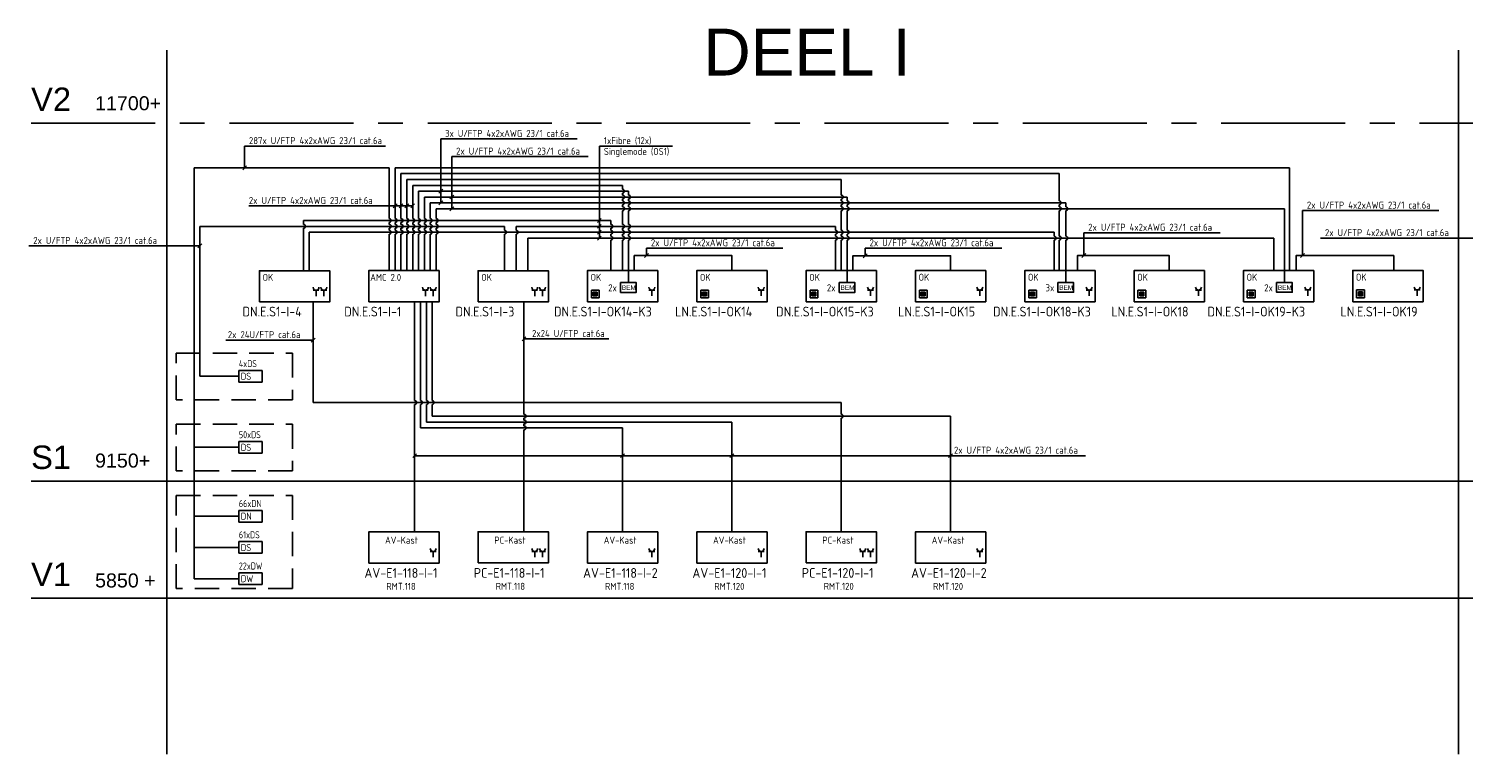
# Model space of a CAD drawing. Header units: millimetres. Extents: x 62 to 774, y 8 to 207.
# Tile 1 of 2: x 62 to 429, y 22 to 207. Entities that reach past the tile are written whole.
import ezdxf
from ezdxf.enums import TextEntityAlignment as Align

# ---------------------------------------------------------------- set-up
doc = ezdxf.new("R2010")
doc.units = ezdxf.units.MM
for name, pattern in [('Algcenv', [2, 1, 1]), ('BB1', [2, 1, 1]), ('BB2', [9.375, 6.25, -3.125]), ('CENTER', [50.8, 31.75, -6.35, 6.35, -6.35])]:
    doc.linetypes.add(name, pattern=pattern)
for name, color, linetype in [('AT$1A---_TEKST', 2, 'Continuous'), ('BLOKSCHEMA', 1, 'CENTER'), ('EB6441--_ATTRIB', 2, 'Continuous'), ('EB6445--_ATTRIB', 2, 'Continuous'), ('EB6448--_ATTRIB', 2, 'Continuous'), ('EL6102--_Algcenv', 1, 'Algcenv'), ('EL6441--_DATACOM', 3, 'Continuous'), ('EL644101_LEIDING1', 2, 'Continuous'), ('EL6445--_DATANET', 3, 'Continuous'), ('EL6446--_Datanet_kast', 3, 'Continuous'), ('EL6447--_ALGCENV', 1, 'Algcenv'), ('EL6447--_BB1', 3, 'BB1'), ('EL6448--_ALGCENV', 1, 'Algcenv'), ('EL6448--_BB2', 3, 'BB2'), ('ET$1D---_OPMERKING', 2, 'Continuous')]:
    doc.layers.add(name, color=color, linetype=linetype)
doc.styles.add('1_8', font='ISO.shx', dxfattribs={"height": 1.8})
doc.styles.add('BLADRAND', font='TXT', dxfattribs={"height": 3})
doc.styles.add('GBB_ISOP', font='b-gbp3.shx')
doc.styles.add('ISO18', font='ISO.SHX', dxfattribs={"width": 0.9, "height": 2})
doc.styles.add('NORATT', font='isocp.shx')

# ---------------------------------------------------------------- blocks, each defined once
blk = doc.blocks.new('ES020102')
at = {"color": 0}
blk.add_lwpolyline([(-4.5, -2), (4.5, -2), (4.5, 2), (-4.5, 2)], close=True, dxfattribs=at)
at = {"color": 0, "style": 'NORATT', "flags": 8}
blk.add_attdef('NUMMER', text='', height=1.8, dxfattribs=at).set_placement((0, 3.5), align=Align.MIDDLE)
for tag, p in [('CODE', (0, 3.5)), ('M_CODE', (0, 0))]:
    blk.add_attdef(tag, text='', height=1.8, dxfattribs=at).set_placement(p, align=Align.MIDDLE_CENTER)
at = {"color": 0, "style": 'NORATT'}
for tag, flags, p in [('PANEEL', 9, (0, 3)), ('GRP', 8, (0, -5)), ('RUIMTE', 9, (0, -7.5))]:
    blk.add_attdef(tag, text='', height=1.8, dxfattribs=dict(at, flags=flags)).set_placement(p, align=Align.MIDDLE_LEFT)
blk = doc.blocks.new('EA610219')
at = {"color": 1}
blk.add_line((-0.5, -0.5), (0.5, 0.5), dxfattribs=at)
at = {"style": '1_8', "flags": 8}
blk.add_attdef('M_CODE', text='', height=1.8, dxfattribs=at).set_placement((0, 0), align=Align.MIDDLE_CENTER)
blk = doc.blocks.new('EA644501')
for p, q in [((-1.5, 6), (-1.5, 0)), ((1.5, 6), (-1.5, 6)), ((1.5, 0), (1.5, 6)), ((-1.5, 0), (1.5, 0))]:
    blk.add_line(p, q)
at = {"color": 2}
blk.add_line((0, 0), (0, -3), dxfattribs=at)
at = {"style": '1_8', "flags": 9}
blk.add_attdef('NUMMER', text='', height=1.8, rotation=90, dxfattribs=at).set_placement((-3.5, 8), align=Align.BOTTOM_LEFT)
at = {"style": '1_8'}
for tag, flags, p in [('NUMMERBP', 9, (1.5, 8)), ('NUMMERAP', 9, (-1.5, 8)), ('NUMMERA', 8, (-1.5, 8)), ('NUMMERB', 8, (1.5, 8))]:
    blk.add_attdef(tag, text='', height=1.8, rotation=90, dxfattribs=dict(at, flags=flags)).set_placement(p, align=Align.MIDDLE_CENTER)
at = {"style": '1_8', "flags": 9}
for tag, p in [('TYPE', (0, 4)), ('FABR', (0, 3)), ('PCODE', (0, 0)), ('PDATE', (0, 2)), ('PVERS', (0, 1))]:
    blk.add_attdef(tag, text='', height=1.8, dxfattribs=at).set_placement(p, align=Align.MIDDLE_CENTER)
at = {"style": '1_8', "flags": 8}
blk.add_attdef('CODE', text='', height=1.8, rotation=90, dxfattribs=at).set_placement((0, 0.5), align=Align.MIDDLE_LEFT)
at = {"style": '1_8', "flags": 9}
for tag in ['VERD', 'PATCHSTR', 'PANEEL']:
    blk.add_attdef(tag, text='', height=1.8, dxfattribs=at).set_placement((2, 0), align=Align.BOTTOM_LEFT)

msp = doc.modelspace()

# ---------------------------------------------------------------- linework, layer by layer
at = {"color": 1}
for points in [[(213.37, 142.42), (217.37, 142.42), (217.37, 139.92), (213.37, 139.92)], [(269.37, 142.42), (273.37, 142.42), (273.37, 139.92), (269.37, 139.92)], [(325.37, 142.44), (329.37, 142.44), (329.37, 139.94), (325.37, 139.94)], [(381.37, 142.44), (385.37, 142.44), (385.37, 139.94), (381.37, 139.94)]]:
    msp.add_lwpolyline(points, close=True, dxfattribs=at)
at = {"layer": 'BLOKSCHEMA', "color": 2, "linetype": 'Continuous'}
for p, q in [((97.16, 21.57), (97.16, 201.95)), ((427.98, 21.57), (427.98, 201.95)), ((104.13, 66.57), (104.13, 171.85))]:
    msp.add_line(p, q, dxfattribs=at)
at = {"layer": 'BLOKSCHEMA', "linetype": 'CENTER'}
for p, q in [((62.38, 183.28), (427.98, 183.28)), ((427.98, 183.28), (773.81, 183.28))]:
    msp.add_line(p, q, dxfattribs=at)
at = {"layer": 'BLOKSCHEMA', "linetype": 'Continuous'}
for p, q in [((62.38, 91.57), (427.98, 91.57)), ((427.98, 91.57), (773.81, 91.57)), ((62.38, 61.57), (427.98, 61.57)), ((427.98, 61.57), (773.81, 61.57))]:
    msp.add_line(p, q, dxfattribs=at)
at = {"layer": 'EL6102--_Algcenv'}
for points in [[(105.63, 151.82), (61.77, 151.82)], [(436.45, 153.82), (392.6, 153.82)], [(210.32, 127.99), (188.62, 127.99)]]:
    msp.add_lwpolyline(points, dxfattribs=at)
at = {"layer": 'EL6441--_DATACOM', "color": 1, "linetype": 'BB2'}
for points in [[(99.52, 124.33), (129.33, 124.33), (129.33, 112.38), (99.52, 112.38)], [(99.52, 106.12), (129.33, 106.12), (129.33, 94.17), (99.52, 94.17)], [(99.52, 87.92), (129.33, 87.92), (129.33, 64.01), (99.52, 64.01)]]:
    msp.add_lwpolyline(points, close=True, dxfattribs=at)
at = {"layer": 'EL644101_LEIDING1'}
for p, q in [((104.13, 171.85), (154.12, 171.85)), ((154.12, 158.83), (154.12, 171.85)), ((155.62, 158.83), (155.62, 171.85)), ((155.62, 171.85), (384.71, 171.85)), ((325.71, 170.37), (157.12, 170.37)), ((157.12, 158.83), (157.12, 170.35)), ((325.71, 163.35), (325.71, 170.37)), ((384.71, 145.51), (384.71, 171.85)), ((158.62, 158.83), (158.62, 168.84)), ((158.62, 168.84), (269.87, 168.84)), ((160.12, 158.83), (160.12, 167.34)), ((160.12, 167.34), (213.87, 167.34)), ((215.37, 165.84), (161.62, 165.84)), ((161.62, 158.83), (161.62, 165.84)), ((213.87, 166.34), (213.87, 167.34)), ((213.87, 164.86), (213.87, 165.34)), ((215.37, 164.86), (215.37, 165.84)), ((269.87, 164.84), (269.87, 168.84)), ((163.12, 164.34), (271.37, 164.34)), ((163.12, 158.83), (163.12, 164.34)), ((327.37, 162.85), (164.62, 162.85)), ((164.62, 158.83), (164.62, 162.85)), ((213.87, 163.36), (213.87, 163.86)), ((213.87, 163.36), (213.87, 163.86)), ((213.87, 161.85), (213.87, 162.36)), ((213.87, 161.85), (213.87, 162.36)), ((215.37, 163.36), (215.37, 163.86)), ((215.37, 163.36), (215.37, 163.86)), ((215.37, 161.85), (215.37, 162.36)), ((215.37, 161.85), (215.37, 162.36)), ((269.87, 163.35), (269.87, 163.84)), ((269.87, 161.85), (269.87, 162.35)), ((271.37, 163.35), (271.37, 164.34)), ((271.37, 161.85), (271.37, 162.35)), ((325.71, 161.85), (325.71, 162.35)), ((325.71, 161.85), (325.71, 162.35)), ((327.37, 162.85), (327.37, 161.84)), ((132.12, 157.33), (132.12, 158.33)), ((132.12, 158.33), (210.87, 158.33)), ((166.12, 158.83), (166.12, 161.35)), ((166.12, 161.35), (383.37, 161.35)), ((210.87, 157.33), (210.87, 158.33)), ((213.87, 157.33), (213.87, 160.85)), ((215.37, 157.33), (215.37, 160.85)), ((269.87, 155.83), (269.87, 160.85)), ((271.37, 155.83), (271.37, 160.85)), ((325.71, 154.33), (325.71, 160.85)), ((327.37, 160.84), (327.37, 154.33)), ((383.37, 142.42), (383.37, 161.35)), ((105.63, 156.83), (183.62, 156.83)), ((105.63, 118.43), (105.63, 156.83)), ((132.12, 145.47), (132.12, 156.33)), ((133.62, 155.33), (324.37, 155.33)), ((133.62, 145.47), (133.62, 155.33)), ((154.12, 157.33), (154.12, 157.83)), ((154.12, 155.83), (154.12, 156.33)), ((154.12, 145.49), (154.12, 154.83)), ((155.62, 157.33), (155.62, 157.83)), ((155.62, 155.83), (155.62, 156.33)), ((155.62, 145.49), (155.62, 154.83)), ((157.12, 157.33), (157.12, 157.83)), ((157.12, 155.83), (157.12, 156.33)), ((157.12, 145.49), (157.12, 154.83)), ((158.62, 157.33), (158.62, 157.83)), ((158.62, 155.83), (158.62, 156.33)), ((158.62, 145.49), (158.62, 154.83)), ((160.12, 157.33), (160.12, 157.83)), ((160.12, 155.83), (160.12, 156.33)), ((160.12, 145.49), (160.12, 154.83)), ((161.62, 157.33), (161.62, 157.83)), ((161.62, 155.83), (161.62, 156.33)), ((161.62, 145.49), (161.62, 154.83)), ((163.12, 157.33), (163.12, 157.83)), ((163.12, 157.33), (163.12, 157.83)), ((163.12, 155.83), (163.12, 156.33)), ((163.12, 155.83), (163.12, 156.33)), ((163.12, 145.49), (163.12, 154.83)), ((164.62, 157.33), (164.62, 157.83)), ((164.62, 155.83), (164.62, 156.33)), ((164.62, 145.49), (164.62, 154.83)), ((166.12, 157.33), (166.12, 157.83)), ((166.12, 155.83), (166.12, 156.33)), ((166.12, 145.49), (166.12, 154.83)), ((183.62, 155.83), (183.62, 156.83)), ((183.62, 145.47), (183.62, 154.83)), ((186.62, 155.83), (186.62, 156.83)), ((186.62, 156.83), (268.37, 156.83)), ((186.62, 145.47), (186.62, 154.83)), ((210.87, 155.83), (210.87, 156.33)), ((210.87, 155.83), (210.87, 156.33)), ((210.87, 154.33), (210.87, 154.83)), ((210.87, 154.33), (210.87, 154.83)), ((213.87, 155.83), (213.87, 156.33)), ((213.87, 154.33), (213.87, 154.83)), ((215.37, 155.83), (215.37, 156.33)), ((215.37, 154.33), (215.37, 154.83)), ((268.37, 156.83), (268.37, 155.83)), ((268.37, 154.83), (268.37, 154.33)), ((268.37, 154.83), (268.37, 154.33)), ((269.87, 154.33), (269.87, 154.83)), ((271.37, 154.33), (271.37, 154.83)), ((324.37, 155.33), (324.37, 154.33)), ((189.62, 145.47), (189.62, 153.83)), ((189.62, 153.83), (380.7, 153.83)), ((210.87, 145.49), (210.87, 153.33)), ((213.87, 145.49), (213.87, 153.33)), ((215.37, 142.42), (215.37, 153.33)), ((268.37, 153.33), (268.37, 145.49)), ((269.87, 145.49), (269.87, 153.33)), ((271.37, 142.42), (271.37, 153.33)), ((324.37, 153.33), (324.37, 145.51)), ((325.71, 145.51), (325.71, 153.33)), ((327.37, 142.42), (327.37, 153.33)), ((380.7, 145.51), (380.7, 153.83)), ((134.62, 137.47), (134.62, 111.69)), ((160.62, 137.49), (160.62, 112.19)), ((162.12, 137.49), (162.12, 112.19)), ((163.62, 137.49), (163.62, 112.19)), ((165.12, 137.49), (165.12, 112.19)), ((188.62, 137.47), (188.62, 108.7)), ((105.63, 118.43), (112.6, 118.43)), ((134.62, 111.69), (269.87, 111.69)), ((160.62, 111.19), (160.62, 78.57)), ((162.12, 111.19), (162.12, 105.19)), ((163.62, 111.19), (163.62, 106.7)), ((165.12, 111.19), (165.12, 108.2)), ((269.87, 111.69), (269.87, 108.7)), ((163.62, 106.7), (241.87, 106.7)), ((165.12, 108.2), (297.87, 108.2)), ((188.62, 107.7), (188.62, 107.2)), ((241.87, 106.7), (241.87, 78.57)), ((269.87, 107.7), (269.87, 78.59)), ((297.87, 108.2), (297.87, 78.57)), ((162.12, 105.19), (213.87, 105.19)), ((188.62, 106.2), (188.62, 105.69)), ((188.62, 104.69), (188.62, 78.59)), ((213.87, 105.19), (213.87, 78.57)), ((104.13, 100.22), (112.6, 100.22)), ((104.13, 82.57), (112.6, 82.57)), ((104.13, 74.57), (112.6, 74.57)), ((104.13, 66.57), (112.6, 66.57))]:
    msp.add_line(p, q, dxfattribs=at)
for points in [[(216.87, 145.49), (216.87, 149.33), (241.87, 149.33), (241.87, 145.49)], [(272.87, 145.49), (272.87, 149.29), (297.87, 149.29), (297.87, 145.51)], [(330.37, 145.51), (330.37, 149.34), (353.87, 149.34), (353.87, 145.51)], [(386.37, 145.51), (386.37, 149.36), (411.37, 149.36), (411.37, 145.53)]]:
    msp.add_lwpolyline(points, dxfattribs=at)
for centre in [(213.87, 165.84), (213.87, 164.36), (213.87, 162.86), (213.87, 161.35), (215.37, 164.36), (215.37, 162.86), (215.37, 161.35), (269.87, 164.34), (269.87, 162.85), (269.87, 161.35), (271.37, 162.85), (271.37, 161.35), (325.71, 162.85), (325.71, 161.35), (327.37, 161.34), (154.12, 158.33), (155.62, 158.33), (157.12, 158.33), (158.62, 158.33), (160.12, 158.33), (161.62, 158.33), (163.12, 158.33), (164.62, 158.33), (166.12, 158.33), (132.12, 156.83), (154.12, 156.83), (154.12, 155.33), (155.62, 156.83), (155.62, 155.33), (157.12, 156.83), (157.12, 155.33), (158.62, 156.83), (158.62, 155.33), (160.12, 156.83), (160.12, 155.33), (161.62, 156.83), (161.62, 155.33), (163.12, 156.83), (163.12, 155.33), (164.62, 156.83), (164.62, 155.33), (166.12, 156.83), (166.12, 155.33), (183.62, 155.33), (186.62, 155.33), (210.87, 156.83), (210.87, 155.33), (210.87, 153.83), (213.87, 156.83), (213.87, 155.33), (213.87, 153.83), (215.37, 156.83), (215.37, 155.33), (215.37, 153.83), (268.37, 155.33), (268.37, 153.83), (269.87, 155.33), (269.87, 153.83), (271.37, 155.33), (271.37, 153.83), (324.37, 153.83), (325.71, 153.83), (327.37, 153.83), (160.62, 111.69), (162.12, 111.69), (163.62, 111.69), (165.12, 111.69), (188.62, 108.2), (188.62, 106.7), (269.87, 108.2), (188.62, 105.19)]:
    msp.add_arc(centre, 0.5, 270, 90, dxfattribs=at)
at = {"layer": 'EL6446--_Datanet_kast', "color": 2}
for p, q in [((134.62, 140.46), (136.12, 140.46)), ((135.37, 138.96), (135.37, 140.46)), ((136.62, 140.46), (138.12, 140.46)), ((137.37, 138.96), (137.37, 140.46)), ((162.62, 140.47), (164.12, 140.47)), ((163.37, 138.97), (163.37, 140.47)), ((164.62, 140.47), (166.12, 140.47)), ((165.37, 138.97), (165.37, 140.47)), ((190.62, 140.46), (192.12, 140.46)), ((191.37, 138.96), (191.37, 140.46)), ((192.62, 140.46), (194.12, 140.46)), ((193.37, 138.96), (193.37, 140.46)), ((205.87, 140.49), (207.87, 140.49)), ((205.87, 138.49), (205.87, 140.49)), ((206.37, 139.99), (207.37, 139.99)), ((206.37, 138.99), (206.37, 139.99)), ((207.37, 139.79), (206.37, 139.79)), ((207.37, 139.99), (207.37, 138.99)), ((207.87, 140.49), (207.87, 138.49)), ((220.62, 140.49), (222.12, 140.49)), ((221.37, 138.99), (221.37, 140.49)), ((233.87, 140.49), (235.87, 140.49)), ((233.87, 138.49), (233.87, 140.49)), ((234.37, 139.99), (235.37, 139.99)), ((234.37, 138.99), (234.37, 139.99)), ((235.37, 139.79), (234.37, 139.79)), ((235.37, 139.99), (235.37, 138.99)), ((235.87, 140.49), (235.87, 138.49)), ((248.62, 140.49), (250.12, 140.49)), ((249.37, 138.99), (249.37, 140.49)), ((261.87, 140.49), (263.87, 140.49)), ((261.87, 138.49), (261.87, 140.49)), ((262.37, 139.99), (263.37, 139.99)), ((262.37, 138.99), (262.37, 139.99)), ((263.37, 139.79), (262.37, 139.79)), ((263.37, 139.99), (263.37, 138.99)), ((263.87, 140.49), (263.87, 138.49)), ((276.62, 140.51), (278.12, 140.51)), ((277.37, 139.01), (277.37, 140.51)), ((289.87, 140.51), (291.87, 140.51)), ((289.87, 138.51), (289.87, 140.51)), ((290.37, 140.01), (291.37, 140.01)), ((290.37, 139.01), (290.37, 140.01)), ((291.37, 139.81), (290.37, 139.81)), ((291.37, 140.01), (291.37, 139.01)), ((291.87, 140.51), (291.87, 138.51)), ((304.62, 140.51), (306.12, 140.51)), ((305.37, 139.01), (305.37, 140.51)), ((317.87, 140.51), (319.87, 140.51)), ((317.87, 138.51), (317.87, 140.51)), ((318.37, 140.01), (319.37, 140.01)), ((318.37, 139.01), (318.37, 140.01)), ((319.37, 139.81), (318.37, 139.81)), ((319.37, 140.01), (319.37, 139.01)), ((319.87, 140.51), (319.87, 138.51)), ((332.62, 140.51), (334.12, 140.51)), ((333.37, 139.01), (333.37, 140.51)), ((345.87, 140.51), (347.87, 140.51)), ((345.87, 138.51), (345.87, 140.51)), ((346.37, 140.01), (347.37, 140.01)), ((346.37, 139.01), (346.37, 140.01)), ((347.37, 139.81), (346.37, 139.81)), ((347.37, 140.01), (347.37, 139.01)), ((347.87, 140.51), (347.87, 138.51)), ((360.62, 140.51), (362.12, 140.51)), ((361.37, 139.01), (361.37, 140.51)), ((373.87, 140.51), (375.87, 140.51)), ((373.87, 138.51), (373.87, 140.51)), ((374.37, 140.01), (375.37, 140.01)), ((374.37, 139.01), (374.37, 140.01)), ((375.37, 139.81), (374.37, 139.81)), ((375.37, 140.01), (375.37, 139.01)), ((375.87, 140.51), (375.87, 138.51)), ((388.62, 140.53), (390.12, 140.53)), ((389.37, 139.03), (389.37, 140.53)), ((401.87, 140.53), (403.87, 140.53)), ((401.87, 138.53), (401.87, 140.53)), ((402.37, 140.03), (403.37, 140.03)), ((402.37, 139.03), (402.37, 140.03)), ((403.37, 139.83), (402.37, 139.83)), ((403.37, 139.63), (402.37, 139.63)), ((403.37, 140.03), (403.37, 139.03)), ((403.87, 140.53), (403.87, 138.53)), ((416.62, 140.53), (418.12, 140.53)), ((417.37, 139.03), (417.37, 140.53)), ((207.87, 138.49), (205.87, 138.49)), ((207.37, 139.59), (206.37, 139.59)), ((207.37, 139.39), (206.37, 139.39)), ((207.37, 139.19), (206.37, 139.19)), ((207.37, 138.99), (206.37, 138.99)), ((235.87, 138.49), (233.87, 138.49)), ((235.37, 139.59), (234.37, 139.59)), ((235.37, 139.39), (234.37, 139.39)), ((235.37, 139.19), (234.37, 139.19)), ((235.37, 138.99), (234.37, 138.99)), ((263.87, 138.49), (261.87, 138.49)), ((263.37, 139.59), (262.37, 139.59)), ((263.37, 139.39), (262.37, 139.39)), ((263.37, 139.19), (262.37, 139.19)), ((263.37, 138.99), (262.37, 138.99)), ((291.87, 138.51), (289.87, 138.51)), ((291.37, 139.61), (290.37, 139.61)), ((291.37, 139.41), (290.37, 139.41)), ((291.37, 139.21), (290.37, 139.21)), ((291.37, 139.01), (290.37, 139.01)), ((319.87, 138.51), (317.87, 138.51)), ((319.37, 139.61), (318.37, 139.61)), ((319.37, 139.41), (318.37, 139.41)), ((319.37, 139.21), (318.37, 139.21)), ((319.37, 139.01), (318.37, 139.01)), ((347.87, 138.51), (345.87, 138.51)), ((347.37, 139.61), (346.37, 139.61)), ((347.37, 139.41), (346.37, 139.41)), ((347.37, 139.21), (346.37, 139.21)), ((347.37, 139.01), (346.37, 139.01)), ((375.87, 138.51), (373.87, 138.51)), ((375.37, 139.61), (374.37, 139.61)), ((375.37, 139.41), (374.37, 139.41)), ((375.37, 139.21), (374.37, 139.21)), ((375.37, 139.01), (374.37, 139.01)), ((403.87, 138.53), (401.87, 138.53)), ((403.37, 139.43), (402.37, 139.43)), ((403.37, 139.23), (402.37, 139.23)), ((403.37, 139.03), (402.37, 139.03)), ((164.62, 73.57), (166.12, 73.57)), ((165.37, 72.07), (165.37, 73.57)), ((190.62, 73.57), (192.12, 73.57)), ((191.37, 72.07), (191.37, 73.57)), ((192.62, 73.57), (194.12, 73.57)), ((193.37, 72.07), (193.37, 73.57)), ((220.62, 73.57), (222.12, 73.57)), ((221.37, 72.07), (221.37, 73.57)), ((248.62, 73.57), (250.12, 73.57)), ((249.37, 72.07), (249.37, 73.57)), ((274.62, 73.57), (276.12, 73.57)), ((275.37, 72.07), (275.37, 73.57)), ((276.62, 73.57), (278.12, 73.57)), ((277.37, 72.07), (277.37, 73.57)), ((304.62, 73.57), (306.12, 73.57)), ((305.37, 72.07), (305.37, 73.57))]:
    msp.add_line(p, q, dxfattribs=at)
for centre in [(135.37, 141.21), (137.37, 141.21), (163.37, 141.22), (165.37, 141.22), (191.37, 141.21), (193.37, 141.21), (221.37, 141.24), (249.37, 141.24), (277.37, 141.26), (305.37, 141.26), (333.37, 141.26), (361.37, 141.26), (389.37, 141.28), (417.37, 141.28), (165.37, 74.32), (191.37, 74.32), (193.37, 74.32), (221.37, 74.32), (249.37, 74.32), (275.37, 74.32), (277.37, 74.32), (305.37, 74.32)]:
    msp.add_arc(centre, 0.75, 180, 0, dxfattribs=at)
at = {"layer": 'EL6447--_ALGCENV'}
for p, q in [((117.08, 171.85), (117.08, 177.4)), ((117.08, 177.4), (153.12, 177.4)), ((167.31, 179.24), (202.23, 179.24)), ((170.14, 174.7), (205.06, 174.7)), ((160.12, 162.07), (118.16, 162.07)), ((388.02, 149.36), (388.02, 160.88)), ((388.02, 160.88), (422.95, 160.88)), ((332.02, 149.34), (332.02, 155.2)), ((332.02, 155.2), (366.95, 155.2)), ((220.02, 149.33), (220.02, 151.24)), ((220.02, 151.24), (254.95, 151.24)), ((276.02, 149.29), (276.02, 151.24)), ((276.02, 151.24), (311.03, 151.24)), ((134.62, 127.69), (112.27, 127.69)), ((160.62, 98.08), (332.39, 98.08))]:
    msp.add_line(p, q, dxfattribs=at)
at = {"layer": 'EL6448--_ALGCENV'}
for p, q in [((167.31, 179.24), (167.31, 162.85)), ((207.92, 177.4), (207.92, 153.83)), ((170.14, 174.7), (170.14, 161.35))]:
    msp.add_line(p, q, dxfattribs=at)
at = {"layer": 'EL6448--_BB2', "color": 1, "linetype": 'Continuous'}
msp.add_line((207.92, 177.4), (226.65, 177.4), dxfattribs=at)

# ---------------------------------------------------------------- block references
at = {"layer": 'EL6102--_Algcenv', "rotation": 180}
for p in [(117.08, 171.85), (155.62, 162.07), (157.12, 162.07), (158.62, 162.07), (160.12, 162.07), (105.63, 151.82), (220.02, 149.34), (276.02, 149.31), (332.02, 149.36), (388.02, 149.36), (134.62, 127.69), (188.62, 127.99), (160.62, 98.08), (213.87, 98.08), (241.87, 98.08), (297.87, 98.08)]:
    msp.add_blockref('EA610219', p, dxfattribs=at)
at = {"layer": 'EL6441--_DATACOM'}
ref = msp.add_blockref('ES020102', (129.87, 141.47), dxfattribs=dict(at, xscale=2, yscale=2, zscale=2))
ref.add_attrib('CODE', 'DN.E.S1-I-4', (116.54, 133.74), dxfattribs={"layer": 'EB6441--_ATTRIB', "color": 2, "height": 2.5, "style": 'NORATT', "flags": 8})
ref.add_attrib('RUIMTE', 'OK', dxfattribs={"layer": 'EB6441--_ATTRIB', "color": 2, "height": 1.8, "style": 'NORATT', "flags": 8}).set_placement((121.68, 143.76), align=Align.MIDDLE_LEFT)
ref = msp.add_blockref('ES020102', (157.87, 141.49), dxfattribs=dict(at, xscale=2, yscale=2, zscale=2))
ref.add_attrib('CODE', 'DN.E.S1-I-1', (142.59, 133.74), dxfattribs={"layer": 'EB6441--_ATTRIB', "color": 2, "height": 2.5, "style": 'NORATT', "flags": 8})
ref.add_attrib('RUIMTE', 'AMC 2.0', dxfattribs={"layer": 'EB6441--_ATTRIB', "height": 1.8, "style": 'NORATT', "flags": 8}).set_placement((149.24, 143.76), align=Align.MIDDLE_LEFT)
ref = msp.add_blockref('ES020102', (185.87, 141.47), dxfattribs=dict(at, xscale=2, yscale=2, zscale=2))
ref.add_attrib('CODE', 'DN.E.S1-I-3', (171.09, 133.74), dxfattribs={"layer": 'EB6441--_ATTRIB', "color": 2, "height": 2.5, "style": 'NORATT', "flags": 8})
ref.add_attrib('RUIMTE', 'OK', dxfattribs={"layer": 'EB6441--_ATTRIB', "color": 2, "height": 1.8, "style": 'NORATT', "flags": 8}).set_placement((177.68, 143.76), align=Align.MIDDLE_LEFT)
ref = msp.add_blockref('ES020102', (213.87, 141.49), dxfattribs=dict(at, xscale=2, yscale=2, zscale=2))
ref.add_attrib('CODE', 'DN.E.S1-I-OK14-K3', (196.3, 133.74), dxfattribs={"layer": 'EB6441--_ATTRIB', "color": 2, "height": 2.5, "style": 'NORATT', "flags": 8})
ref.add_attrib('RUIMTE', 'OK', dxfattribs={"layer": 'EB6441--_ATTRIB', "color": 2, "height": 1.8, "style": 'NORATT', "flags": 8}).set_placement((205.68, 143.77), align=Align.MIDDLE_LEFT)
ref = msp.add_blockref('ES020102', (241.87, 141.49), dxfattribs=dict(at, xscale=2, yscale=2, zscale=2))
ref.add_attrib('CODE', 'LN.E.S1-I-OK14', (227.32, 133.74), dxfattribs={"layer": 'EB6441--_ATTRIB', "color": 2, "height": 2.5, "style": 'NORATT', "flags": 8})
ref.add_attrib('RUIMTE', 'OK', dxfattribs={"layer": 'EB6441--_ATTRIB', "color": 2, "height": 1.8, "style": 'NORATT', "flags": 8}).set_placement((233.68, 143.77), align=Align.MIDDLE_LEFT)
ref = msp.add_blockref('ES020102', (269.87, 141.49), dxfattribs=dict(at, xscale=2, yscale=2, zscale=2))
ref.add_attrib('CODE', 'DN.E.S1-I-OK15-K3', (253.19, 133.74), dxfattribs={"layer": 'EB6441--_ATTRIB', "color": 2, "height": 2.5, "style": 'NORATT', "flags": 8})
ref.add_attrib('RUIMTE', 'OK', dxfattribs={"layer": 'EB6441--_ATTRIB', "color": 2, "height": 1.8, "style": 'NORATT', "flags": 8}).set_placement((261.68, 143.77), align=Align.MIDDLE_LEFT)
ref = msp.add_blockref('ES020102', (297.87, 141.51), dxfattribs=dict(at, xscale=2, yscale=2, zscale=2))
ref.add_attrib('CODE', 'LN.E.S1-I-OK15', (284.44, 133.74), dxfattribs={"layer": 'EB6441--_ATTRIB', "color": 2, "height": 2.5, "style": 'NORATT', "flags": 8})
ref.add_attrib('RUIMTE', 'OK', dxfattribs={"layer": 'EB6441--_ATTRIB', "color": 2, "height": 1.8, "style": 'NORATT', "flags": 8}).set_placement((289.68, 143.79), align=Align.MIDDLE_LEFT)
ref = msp.add_blockref('ES020102', (325.87, 141.51), dxfattribs=dict(at, xscale=2, yscale=2, zscale=2))
ref.add_attrib('CODE', 'DN.E.S1-I-OK18-K3', (308.74, 133.74), dxfattribs={"layer": 'EB6441--_ATTRIB', "color": 2, "height": 2.5, "style": 'NORATT', "flags": 8})
ref.add_attrib('RUIMTE', 'OK', dxfattribs={"layer": 'EB6441--_ATTRIB', "color": 2, "height": 1.8, "style": 'NORATT', "flags": 8}).set_placement((317.68, 143.79), align=Align.MIDDLE_LEFT)
ref = msp.add_blockref('ES020102', (353.87, 141.51), dxfattribs=dict(at, xscale=2, yscale=2, zscale=2))
ref.add_attrib('CODE', 'LN.E.S1-I-OK18', (339.04, 133.74), dxfattribs={"layer": 'EB6441--_ATTRIB', "color": 2, "height": 2.5, "style": 'NORATT', "flags": 8})
ref.add_attrib('RUIMTE', 'OK', dxfattribs={"layer": 'EB6441--_ATTRIB', "color": 2, "height": 1.8, "style": 'NORATT', "flags": 8}).set_placement((345.68, 143.79), align=Align.MIDDLE_LEFT)
ref = msp.add_blockref('ES020102', (381.87, 141.51), dxfattribs=dict(at, xscale=2, yscale=2, zscale=2))
ref.add_attrib('CODE', 'DN.E.S1-I-OK19-K3', (363.66, 133.74), dxfattribs={"layer": 'EB6441--_ATTRIB', "color": 2, "height": 2.5, "style": 'NORATT', "flags": 8})
ref.add_attrib('RUIMTE', 'OK', dxfattribs={"layer": 'EB6441--_ATTRIB', "color": 2, "height": 1.8, "style": 'NORATT', "flags": 8}).set_placement((373.68, 143.79), align=Align.MIDDLE_LEFT)
ref = msp.add_blockref('ES020102', (409.87, 141.53), dxfattribs=dict(at, xscale=2, yscale=2, zscale=2))
ref.add_attrib('CODE', 'LN.E.S1-I-OK19', (397.74, 133.74), dxfattribs={"layer": 'EB6441--_ATTRIB', "color": 2, "height": 2.5, "style": 'NORATT', "flags": 8})
ref.add_attrib('RUIMTE', 'OK', dxfattribs={"layer": 'EB6441--_ATTRIB', "color": 2, "height": 1.8, "style": 'NORATT', "flags": 8}).set_placement((401.68, 143.81), align=Align.MIDDLE_LEFT)
ref = msp.add_blockref('ES020102', (157.87, 74.57), dxfattribs=dict(at, xscale=2, yscale=2, zscale=2))
ref.add_attrib('CODE', 'AV-E1-118-I-1', (147.77, 66.78), dxfattribs={"layer": 'EB6441--_ATTRIB', "color": 2, "height": 2.5, "style": 'NORATT', "flags": 8})
ref.add_attrib('PANEEL', 'AV-Kast', dxfattribs={"layer": 'EB6441--_ATTRIB', "color": 1, "height": 1.8, "style": 'NORATT', "flags": 8}).set_placement((153.04, 76.43), align=Align.MIDDLE_LEFT)
ref.add_attrib('RUIMTE', 'RMT.118', dxfattribs={"layer": 'EB6441--_ATTRIB', "color": 1, "height": 1.8, "style": 'NORATT', "flags": 8}).set_placement((153.39, 64.6), align=Align.MIDDLE_LEFT)
ref = msp.add_blockref('ES020102', (185.87, 74.59), dxfattribs=dict(at, xscale=2, yscale=2, zscale=2))
ref.add_attrib('CODE', 'PC-E1-118-I-1', (175.77, 66.8), dxfattribs={"layer": 'EB6441--_ATTRIB', "color": 2, "height": 2.5, "style": 'NORATT', "flags": 8})
ref.add_attrib('PANEEL', 'PC-Kast', dxfattribs={"layer": 'EB6441--_ATTRIB', "color": 1, "height": 1.8, "style": 'NORATT', "flags": 8}).set_placement((181.04, 76.44), align=Align.MIDDLE_LEFT)
ref.add_attrib('RUIMTE', 'RMT.118', dxfattribs={"layer": 'EB6441--_ATTRIB', "color": 1, "height": 1.8, "style": 'NORATT', "flags": 8}).set_placement((181.39, 64.61), align=Align.MIDDLE_LEFT)
ref = msp.add_blockref('ES020102', (213.87, 74.57), dxfattribs=dict(at, xscale=2, yscale=2, zscale=2))
ref.add_attrib('CODE', 'AV-E1-118-I-2', (203.77, 66.78), dxfattribs={"layer": 'EB6441--_ATTRIB', "color": 2, "height": 2.5, "style": 'NORATT', "flags": 8})
ref.add_attrib('PANEEL', 'AV-Kast', dxfattribs={"layer": 'EB6441--_ATTRIB', "color": 1, "height": 1.8, "style": 'NORATT', "flags": 8}).set_placement((209.04, 76.43), align=Align.MIDDLE_LEFT)
ref.add_attrib('RUIMTE', 'RMT.118', dxfattribs={"layer": 'EB6441--_ATTRIB', "color": 1, "height": 1.8, "style": 'NORATT', "flags": 8}).set_placement((209.39, 64.6), align=Align.MIDDLE_LEFT)
ref = msp.add_blockref('ES020102', (241.87, 74.57), dxfattribs=dict(at, xscale=2, yscale=2, zscale=2))
ref.add_attrib('CODE', 'AV-E1-120-I-1', (231.77, 66.78), dxfattribs={"layer": 'EB6441--_ATTRIB', "color": 2, "height": 2.5, "style": 'NORATT', "flags": 8})
ref.add_attrib('PANEEL', 'AV-Kast', dxfattribs={"layer": 'EB6441--_ATTRIB', "color": 1, "height": 1.8, "style": 'NORATT', "flags": 8}).set_placement((237.04, 76.43), align=Align.MIDDLE_LEFT)
ref.add_attrib('RUIMTE', 'RMT.120', dxfattribs={"layer": 'EB6441--_ATTRIB', "color": 1, "height": 1.8, "style": 'NORATT', "flags": 8}).set_placement((237.39, 64.6), align=Align.MIDDLE_LEFT)
ref = msp.add_blockref('ES020102', (269.87, 74.59), dxfattribs=dict(at, xscale=2, yscale=2, zscale=2))
ref.add_attrib('CODE', 'PC-E1-120-I-1', (259.77, 66.8), dxfattribs={"layer": 'EB6441--_ATTRIB', "color": 2, "height": 2.5, "style": 'NORATT', "flags": 8})
ref.add_attrib('PANEEL', 'PC-Kast', dxfattribs={"layer": 'EB6441--_ATTRIB', "color": 1, "height": 1.8, "style": 'NORATT', "flags": 8}).set_placement((265.04, 76.44), align=Align.MIDDLE_LEFT)
ref.add_attrib('RUIMTE', 'RMT.120', dxfattribs={"layer": 'EB6441--_ATTRIB', "color": 1, "height": 1.8, "style": 'NORATT', "flags": 8}).set_placement((265.39, 64.61), align=Align.MIDDLE_LEFT)
ref = msp.add_blockref('ES020102', (297.87, 74.57), dxfattribs=dict(at, xscale=2, yscale=2, zscale=2))
ref.add_attrib('CODE', 'AV-E1-120-I-2', (287.77, 66.78), dxfattribs={"layer": 'EB6441--_ATTRIB', "color": 2, "height": 2.5, "style": 'NORATT', "flags": 8})
ref.add_attrib('PANEEL', 'AV-Kast', dxfattribs={"layer": 'EB6441--_ATTRIB', "color": 1, "height": 1.8, "style": 'NORATT', "flags": 8}).set_placement((293.04, 76.43), align=Align.MIDDLE_LEFT)
ref.add_attrib('RUIMTE', 'RMT.120', dxfattribs={"layer": 'EB6441--_ATTRIB', "color": 1, "height": 1.8, "style": 'NORATT', "flags": 8}).set_placement((293.39, 64.6), align=Align.MIDDLE_LEFT)
at = {"layer": 'EL6445--_DATANET'}
ref = msp.add_blockref('EA644501', (115.6, 118.43), dxfattribs=dict(at, rotation=270))
ref.add_attrib('CODE', 'DS', dxfattribs={"layer": 'EB6445--_ATTRIB', "color": 1, "height": 1.8, "style": 'NORATT', "flags": 8}).set_placement((116.1, 118.43), align=Align.MIDDLE_LEFT)
ref = msp.add_blockref('EA644501', (115.6, 100.22), dxfattribs=dict(at, rotation=270))
ref.add_attrib('CODE', 'DS', dxfattribs={"layer": 'EB6445--_ATTRIB', "color": 1, "height": 1.8, "style": 'NORATT', "flags": 8}).set_placement((116.1, 100.22), align=Align.MIDDLE_LEFT)
ref = msp.add_blockref('EA644501', (115.6, 82.57), dxfattribs=dict(at, rotation=270))
ref.add_attrib('CODE', 'DN', dxfattribs={"layer": 'EB6445--_ATTRIB', "color": 1, "height": 1.8, "style": 'NORATT', "flags": 8}).set_placement((116.1, 82.57), align=Align.MIDDLE_LEFT)
ref = msp.add_blockref('EA644501', (115.6, 74.57), dxfattribs=dict(at, rotation=270))
ref.add_attrib('CODE', 'DS', dxfattribs={"layer": 'EB6445--_ATTRIB', "color": 1, "height": 1.8, "style": 'NORATT', "flags": 8}).set_placement((116.1, 74.57), align=Align.MIDDLE_LEFT)
ref = msp.add_blockref('EA644501', (115.6, 66.57), dxfattribs=dict(at, rotation=270))
ref.add_attrib('CODE', 'DW', dxfattribs={"layer": 'EB6445--_ATTRIB', "color": 1, "height": 1.8, "style": 'NORATT', "flags": 8}).set_placement((116.1, 66.57), align=Align.MIDDLE_LEFT)
at = {"layer": 'EL6447--_BB1'}
for p in [(167.31, 165.84), (167.31, 162.85), (170.14, 164.36), (170.14, 161.35), (207.92, 158.33), (207.92, 156.83), (207.92, 155.33), (207.92, 153.83)]:
    msp.add_blockref('EA610219', p, dxfattribs=at)

# ---------------------------------------------------------------- texts
at = {"layer": 'AT$1A---_TEKST', "style": 'GBB_ISOP'}
for p in [(213.69, 140.18), (269.69, 140.18), (325.69, 140.2), (381.69, 140.2)]:
    msp.add_text('BEM', height=1.2, dxfattribs=at).set_placement(p, align=Align.BOTTOM_LEFT)
at = {"layer": 'BLOKSCHEMA', "linetype": 'CENTER', "attachment_point": 1, "style": 'BLADRAND'}
for s, insert, char_height, width in [('{\\fArial|b0|i0|c0|p34;DEEL I}', (234.58, 207.48), 12, 17592.0612), ('\\fArial|b0|i0|c0|p34;V2', (62.38, 192.39), 6, 8796.0306), ('\\fArial|b0|i0|c0|p34;11700+', (78.77, 190.17), 3.6, 5277.6184), ('\\fArial|b0|i0|c0|p34;S1', (62.38, 100.68), 6, 8796.0306), ('\\fArial|b0|i0|c0|p34;9150+', (78.77, 98.63), 3.6, 5277.6184), ('\\fArial|b0|i0|c0|p34;V1', (62.38, 70.68), 6, 8795.9298), ('\\fArial|b0|i0|c0|p34;5850 +', (78.77, 67.92), 3.6, 5277.5176)]:
    msp.add_mtext(s, dxfattribs=dict(at, insert=insert, char_height=char_height, width=width))
at = {"layer": 'EB6448--_ATTRIB', "color": 1, "style": 'NORATT'}
for s, p in [('3x U/FTP 4x2xAWG 23/1 cat.6a', (168.41, 179.74)), ('287x U/FTP 4x2xAWG 23/1 cat.6a', (118.18, 177.9)), ('2x U/FTP 4x2xAWG 23/1 cat.6a', (171.24, 175.2)), ('Singlemode (OS1)', (209.08, 175.13)), ('1xFibre (12x)', (209.08, 177.9)), ('2x U/FTP 4x2xAWG 23/1 cat.6a', (118.16, 162.57)), ('2x U/FTP 4x2xAWG 23/1 cat.6a', (389.13, 161.38)), ('2x U/FTP 4x2xAWG 23/1 cat.6a', (333.13, 155.7)), ('2x U/FTP 4x2xAWG 23/1 cat.6a', (393.76, 154.32)), ('2x U/FTP 4x2xAWG 23/1 cat.6a', (62.94, 152.32)), ('2x U/FTP 4x2xAWG 23/1 cat.6a', (221.13, 151.74)), ('2x U/FTP 4x2xAWG 23/1 cat.6a', (277.13, 151.74)), ('2x', (210.2, 140.18)), ('2x', (266.2, 140.18)), ('3x', (322.2, 140.19)), ('2x', (378.2, 140.19)), ('2x 24U/FTP cat.6a', (112.77, 128.19)), ('2x24 U/FTP cat.6a', (190.69, 128.49)), ('2x U/FTP 4x2xAWG 23/1 cat.6a', (298.75, 98.58))]:
    msp.add_text(s, height=1.8, dxfattribs=at).set_placement(p)
at = {"layer": 'ET$1D---_OPMERKING', "color": 1, "linetype": 'Continuous', "style": 'ISO18', "width": 0.9}
for s, p in [('4xDS', (115.6, 120.77)), ('50xDS', (115.6, 102.56)), ('66xDN', (115.6, 84.92)), ('61xDS', (115.6, 76.92)), ('22xDW', (115.6, 68.92))]:
    msp.add_text(s, height=1.8, dxfattribs=at).set_placement(p)

doc.saveas('drawing.dxf')
